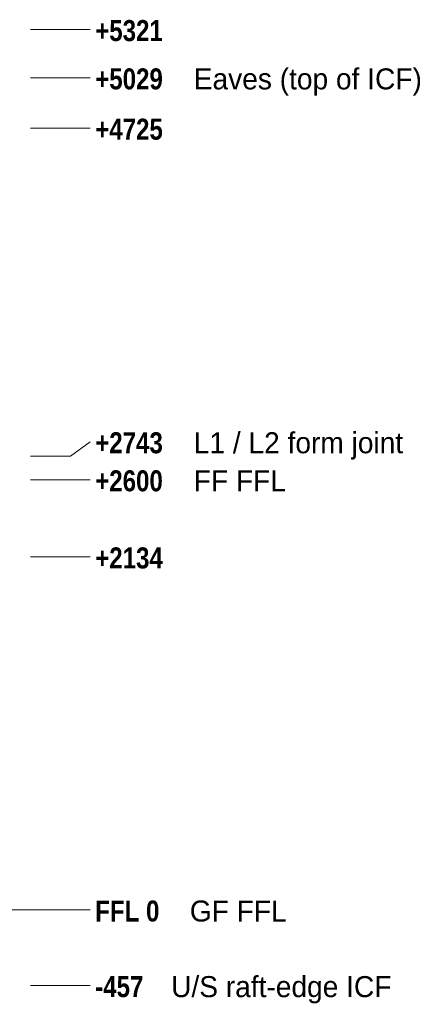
# Model space of a CAD drawing. Header units: millimetres. Extents: x -9819 to 17924, y -7160 to 19069.
# Tile 19 of 19: x 8663 to 11095, y -570 to 5380. Entities that reach past the tile are written whole.
import ezdxf

# ---------------------------------------------------------------- set-up
doc = ezdxf.new("R2010")
doc.units = ezdxf.units.MM
doc.linetypes.add('DASHED', pattern=[1.524, 1.27, -0.254])
for name, color, linetype in [('LINE-STEEL', 7, 'Continuous'), ('LINE-STEEL-DASH', 7, 'DASHED'), ('TEXT-STEEL', 7, 'Continuous')]:
    doc.layers.add(name, color=color, linetype=linetype)
doc.styles.add('OpenSansCondensed-Bold', font='OpenSansCondensed-Bold.ttf')

msp = doc.modelspace()

# ---------------------------------------------------------------- linework, layer by layer
at = {"layer": 'LINE-STEEL', "lineweight": 5}
for p, q in [((8729, 5321), (8969, 5321)), ((8969, 5321), (9089, 5321)), ((8729, 5029), (8969, 5029)), ((8969, 5029), (9089, 5029)), ((8729, 4725), (8969, 4725)), ((8969, 4725), (9089, 4725)), ((8969, 2743), (9089, 2830)), ((8729, 2743), (8969, 2743)), ((8729, 2600), (8969, 2600)), ((8969, 2600), (9089, 2600)), ((8729, 2134), (8969, 2134)), ((8969, 2134), (9089, 2134)), ((8729, 0), (8969, 0)), ((8969, 0), (9089, 0)), ((8729, -457), (8969, -457)), ((8969, -457), (9089, -457))]:
    msp.add_line(p, q, dxfattribs=at)
at = {"layer": 'LINE-STEEL-DASH', "lineweight": 5}
msp.add_line((-1700, 0), (8729, 0), dxfattribs=at)

# ---------------------------------------------------------------- texts
at = {"layer": 'TEXT-STEEL', "style": 'OpenSansCondensed-Bold'}
for s, p in [('+5321', (9119, 5251)), ('+5029', (9119, 4959)), ('+4725', (9119, 4655)), ('+2743', (9119, 2760)), ('+2600', (9119, 2530)), ('+2134', (9119, 2064)), ('FFL 0', (9119, -70)), ('-457', (9119, -527))]:
    msp.add_text(s, height=127, dxfattribs=at).set_placement(p)
at = {"layer": 'TEXT-STEEL'}
for s, p in [('Eaves (top of ICF)', (9714.5, 4959)), ('L1 / L2 form joint', (9714.5, 2760)), ('FF FFL', (9714.5, 2530)), ('GF FFL', (9690.6, -70)), ('U/S raft-edge ICF', (9577.8, -527))]:
    msp.add_text(s, height=127, dxfattribs=at).set_placement(p)

doc.saveas('drawing.dxf')
